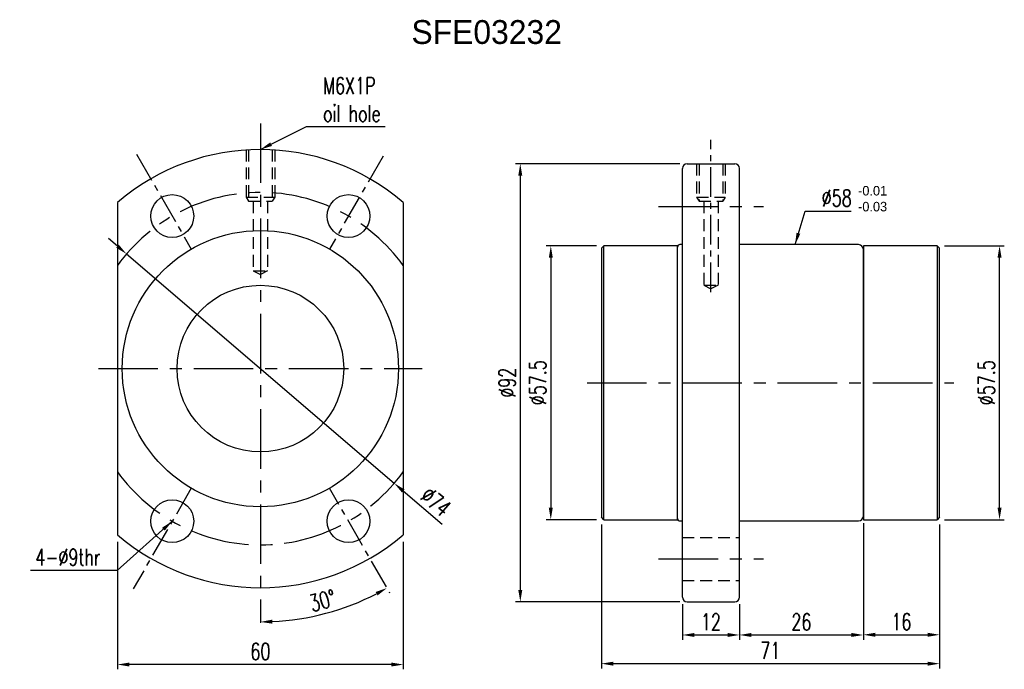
# Model space of a CAD drawing. Extents: x 30 to 237, y 54 to 191.
import ezdxf

# ---------------------------------------------------------------- set-up
doc = ezdxf.new("R2010")
doc.units = 0
doc.header["$LTSCALE"] = 5
doc.header["$MEASUREMENT"] = 0
doc.linetypes.add('CENTER', pattern=[2, 1.25, -0.25, 0.25, -0.25])
doc.linetypes.add('DASHED', pattern=[0.75, 0.5, -0.25])
for name, color, linetype in [('CL', 1, 'CENTER'), ('DIM', 4, 'CONTINUOUS'), ('HID', 2, 'DASHED'), ('OUT', 3, 'CONTINUOUS'), ('TXT', 10, 'CONTINUOUS')]:
    doc.layers.add(name, color=color, linetype=linetype)
doc.styles.add('DIM-7', font='SIMPLEX.shx', dxfattribs={"width": 0.7, "bigfont": 'chineset.shx'})
doc.dimstyles.new('CNS', dxfattribs={"dimtxt": 3.5, "dimasz": 2.5, "dimexe": 1, "dimexo": 1.5, "dimgap": 0.09, "dimtad": 0, "dimdsep": 46, "dimtxsty": 'DIM-7', "dimcen": 0.09, "dimclrd": 1, "dimclre": 1, "dimclrt": 4, "dimadec": 0, "dimazin": 0, "dimtfac": 1, "dimtix": 1, "dimtmove": 2, "dimatfit": 3, "dimfxl": 1, "dimtvp": 0.971429, "dimtolj": 1, "dimarcsym": 0})

# ---------------------------------------------------------------- blocks, each defined once
blk = doc.blocks.new('*D3')
at = {"layer": 'DIM', "color": 7, "lineweight": -2, "transparency": 16777216}
blk.add_line((107.6, 70.37), (107.49, 70.56), dxfattribs=at)
blk.add_arc((80.39, 117.49), 53.19, 272.6933, 297.3067, dxfattribs=at)
at = {"layer": 'DIM', "color": 7, "transparency": 16777216}
for points in [[(104.59, 70.59), (104.99, 69.86), (106.99, 71.43)], [(82.9, 63.94), (82.88, 64.78), (80.39, 64.3)]]:
    blk.add_solid(points, dxfattribs=at)
at = {"layer": 'DIM', "color": 7, "transparency": 16777216, "insert": (93.45, 68.77), "char_height": 3.5, "attachment_point": 5, "rotation": 15, "style": 'DIM-7'}
blk.add_mtext('\\A1;30°', dxfattribs=at)
blk = doc.blocks.new('*D2')
at = {"layer": 'DIM', "color": 7, "lineweight": -2, "transparency": 16777216}
for p, q in [((168.49, 160.52), (133.96, 160.52)), ((134.96, 158.02), (134.96, 71.02)), ((168.49, 68.52), (133.96, 68.52))]:
    blk.add_line(p, q, dxfattribs=at)
at = {"layer": 'DIM', "color": 7, "transparency": 16777216}
for points in [[(134.54, 158.02), (135.38, 158.02), (134.96, 160.52)], [(134.54, 71.02), (135.38, 71.02), (134.96, 68.52)]]:
    blk.add_solid(points, dxfattribs=at)
at = {"layer": 'DIM', "color": 7, "transparency": 16777216, "insert": (132.21, 114.52), "char_height": 3.5, "attachment_point": 5, "rotation": 90, "style": 'DIM-7'}
blk.add_mtext('\\A1;%%C92', dxfattribs=at)
blk = doc.blocks.new('*D1')
at = {"layer": 'DIM', "color": 7, "lineweight": -2, "transparency": 16777216}
for p, q in [((50.39, 143.19), (48.5, 144.81)), ((52.29, 141.56), (108.49, 93.42)), ((118.59, 84.76), (110.39, 91.79))]:
    blk.add_line(p, q, dxfattribs=at)
at = {"layer": 'DIM', "color": 7, "transparency": 16777216}
for points in [[(50.67, 143.5), (50.12, 142.87), (52.29, 141.56)], [(110.66, 92.11), (110.12, 91.47), (108.49, 93.42)]]:
    blk.add_solid(points, dxfattribs=at)
at = {"layer": 'DIM', "color": 7, "transparency": 16777216, "insert": (117.23, 89.55), "char_height": 3.5, "attachment_point": 5, "rotation": 319.4153, "style": 'DIM-7'}
blk.add_mtext('\\A1;∅74', dxfattribs=at)
blk = doc.blocks.new('*D20')
at = {"layer": 'DIM', "color": 7, "lineweight": -2, "transparency": 16777216}
for p, q in [((50.39, 81.12), (50.39, 54.35)), ((110.39, 81.12), (110.39, 54.35)), ((107.89, 55.35), (52.89, 55.35))]:
    blk.add_line(p, q, dxfattribs=at)
at = {"layer": 'DIM', "color": 7, "transparency": 16777216}
for points in [[(52.89, 55.77), (52.89, 54.94), (50.39, 55.35)], [(107.89, 55.77), (107.89, 54.94), (110.39, 55.35)]]:
    blk.add_solid(points, dxfattribs=at)
at = {"layer": 'DIM', "color": 7, "transparency": 16777216, "insert": (80.39, 58.1), "char_height": 3.5, "attachment_point": 5, "style": 'DIM-7'}
blk.add_mtext('\\A1;60', dxfattribs=at)
blk = doc.blocks.new('*D19')
at = {"layer": 'DIM', "color": 7, "lineweight": -2, "transparency": 16777216}
for p, q in [((150.99, 143.27), (140.36, 143.27)), ((141.36, 140.77), (141.36, 88.27)), ((150.99, 85.77), (140.36, 85.77))]:
    blk.add_line(p, q, dxfattribs=at)
at = {"layer": 'DIM', "color": 7, "transparency": 16777216}
for points in [[(140.95, 140.77), (141.78, 140.77), (141.36, 143.27)], [(140.95, 88.27), (141.78, 88.27), (141.36, 85.77)]]:
    blk.add_solid(points, dxfattribs=at)
at = {"layer": 'DIM', "color": 7, "transparency": 16777216, "insert": (138.61, 114.52), "char_height": 3.5, "attachment_point": 5, "rotation": 90, "style": 'DIM-7'}
blk.add_mtext('\\A1;%%c57.5', dxfattribs=at)
blk = doc.blocks.new('*D18')
at = {"layer": 'DIM', "color": 7, "lineweight": -2, "transparency": 16777216}
for p, q in [((223.99, 143.27), (236.58, 143.27)), ((235.58, 88.27), (235.58, 140.77)), ((223.99, 85.77), (236.58, 85.77))]:
    blk.add_line(p, q, dxfattribs=at)
at = {"layer": 'DIM', "color": 7, "transparency": 16777216}
for points in [[(235.16, 140.77), (236, 140.77), (235.58, 143.27)], [(235.16, 88.27), (236, 88.27), (235.58, 85.77)]]:
    blk.add_solid(points, dxfattribs=at)
at = {"layer": 'DIM', "color": 7, "transparency": 16777216, "insert": (232.83, 114.52), "char_height": 3.5, "attachment_point": 5, "rotation": 90, "style": 'DIM-7'}
blk.add_mtext('\\A1;%%c57.5', dxfattribs=at)
blk = doc.blocks.new('*D17')
at = {"layer": 'DIM', "color": 7, "lineweight": -2, "transparency": 16777216}
for p, q in [((206.99, 85.02), (206.99, 60.6)), ((222.99, 84.77), (222.99, 60.6)), ((209.49, 61.6), (220.49, 61.6))]:
    blk.add_line(p, q, dxfattribs=at)
at = {"layer": 'DIM', "color": 7, "transparency": 16777216}
for points in [[(209.49, 62.02), (209.49, 61.19), (206.99, 61.6)], [(220.49, 62.02), (220.49, 61.19), (222.99, 61.6)]]:
    blk.add_solid(points, dxfattribs=at)
at = {"layer": 'DIM', "color": 7, "transparency": 16777216, "insert": (214.99, 64.35), "char_height": 3.5, "attachment_point": 5, "style": 'DIM-7'}
blk.add_mtext('\\A1;16', dxfattribs=at)
blk = doc.blocks.new('*D16')
at = {"layer": 'DIM', "color": 7, "lineweight": -2, "transparency": 16777216}
for p, q in [((206.99, 85.02), (206.99, 60.56)), ((180.99, 68.02), (180.99, 60.56)), ((183.49, 61.56), (204.49, 61.56))]:
    blk.add_line(p, q, dxfattribs=at)
at = {"layer": 'DIM', "color": 7, "transparency": 16777216}
for points in [[(183.49, 61.98), (183.49, 61.15), (180.99, 61.56)], [(204.49, 61.98), (204.49, 61.15), (206.99, 61.56)]]:
    blk.add_solid(points, dxfattribs=at)
at = {"layer": 'DIM', "color": 7, "transparency": 16777216, "insert": (193.99, 64.31), "char_height": 3.5, "attachment_point": 5, "style": 'DIM-7'}
blk.add_mtext('\\A1;26', dxfattribs=at)
blk = doc.blocks.new('*D15')
at = {"layer": 'DIM', "color": 7, "lineweight": -2, "transparency": 16777216}
for p, q in [((168.99, 68.02), (168.99, 60.56)), ((180.99, 68.02), (180.99, 60.56)), ((171.49, 61.56), (178.49, 61.56))]:
    blk.add_line(p, q, dxfattribs=at)
at = {"layer": 'DIM', "color": 7, "transparency": 16777216}
for points in [[(171.49, 61.98), (171.49, 61.15), (168.99, 61.56)], [(178.49, 61.98), (178.49, 61.15), (180.99, 61.56)]]:
    blk.add_solid(points, dxfattribs=at)
at = {"layer": 'DIM', "color": 7, "transparency": 16777216, "insert": (174.99, 64.31), "char_height": 3.5, "attachment_point": 5, "style": 'DIM-7'}
blk.add_mtext('\\A1;12', dxfattribs=at)
blk = doc.blocks.new('*D14')
at = {"layer": 'DIM', "color": 7, "lineweight": -2, "transparency": 16777216}
for p, q in [((151.99, 84.77), (151.99, 54.54)), ((222.99, 84.77), (222.99, 54.54)), ((154.49, 55.54), (220.49, 55.54))]:
    blk.add_line(p, q, dxfattribs=at)
at = {"layer": 'DIM', "color": 7, "transparency": 16777216}
for points in [[(154.49, 55.95), (154.49, 55.12), (151.99, 55.54)], [(220.49, 55.95), (220.49, 55.12), (222.99, 55.54)]]:
    blk.add_solid(points, dxfattribs=at)
at = {"layer": 'DIM', "color": 7, "transparency": 16777216, "insert": (187.49, 58.29), "char_height": 3.5, "attachment_point": 5, "style": 'DIM-7'}
blk.add_mtext('\\A1;71', dxfattribs=at)

msp = doc.modelspace()

# ---------------------------------------------------------------- linework, layer by layer
at = {"layer": 'CL', "color": 7, "ltscale": 2}
for p, q in [((80.392, 168.98), (80.392, 64.101)), ((163.987, 151.518), (185.987, 151.518)), ((46.392, 117.488), (114.392, 117.488)), ((148.987, 114.518), (225.987, 114.518)), ((163.987, 77.518), (185.987, 77.518))]:
    msp.add_line(p, q, dxfattribs=at)
at = {"layer": 'CL', "color": 7}
for p, q in [((174.987, 133.541), (174.987, 165.518)), ((54.413, 162.486), (65.892, 142.603)), ((106.139, 162.082), (94.892, 142.603)), ((65.892, 92.373), (53.699, 71.254)), ((106.846, 71.669), (94.892, 92.373))]:
    msp.add_line(p, q, dxfattribs=at)
at = {"layer": 'CL', "color": 7, "ltscale": 2}
for start, end in [(35.82477, 144.17523), (215.82477, 324.17523)]:
    msp.add_arc((80.392, 117.488), 37, start, end, dxfattribs=at)
at = {"layer": 'HID', "color": 7}
for p, q in [((77.392, 163.488), (77.392, 153.488)), ((77.892, 163.488), (77.892, 152.622)), ((82.892, 163.488), (82.892, 152.622)), ((83.392, 163.488), (83.392, 153.488)), ((171.987, 160.518), (171.987, 153.488)), ((172.487, 160.518), (172.487, 152.622)), ((177.487, 160.518), (177.487, 152.622)), ((177.987, 160.518), (177.987, 153.488)), ((77.392, 153.488), (77.892, 152.622)), ((77.392, 153.488), (83.392, 153.488)), ((83.392, 153.488), (82.892, 152.622)), ((171.987, 153.488), (172.487, 152.622)), ((171.987, 153.488), (177.987, 153.488)), ((177.987, 153.488), (177.487, 152.622)), ((77.892, 152.622), (82.892, 152.622)), ((78.892, 152.622), (78.892, 137.988)), ((81.892, 152.622), (81.892, 137.988)), ((172.487, 152.622), (177.487, 152.622)), ((173.487, 152.622), (173.487, 135.018)), ((176.487, 152.622), (176.487, 135.018)), ((78.892, 137.988), (80.392, 137.244)), ((78.892, 137.988), (81.892, 137.988)), ((81.892, 137.988), (80.392, 137.244)), ((173.487, 135.018), (174.987, 134.274)), ((173.487, 135.018), (176.487, 135.018)), ((176.487, 135.018), (174.987, 134.274)), ((168.987, 82.018), (180.987, 82.018)), ((168.987, 73.018), (180.987, 73.018))]:
    msp.add_line(p, q, dxfattribs=at)
at = {"layer": 'OUT', "color": 7}
for p, q in [((168.987, 69.518), (168.987, 159.518)), ((169.987, 160.518), (179.987, 160.518)), ((180.987, 69.518), (180.987, 159.518)), ((50.392, 152.359), (50.392, 82.617)), ((110.392, 152.359), (110.392, 82.617)), ((151.987, 142.768), (152.487, 143.268)), ((151.987, 142.768), (151.987, 86.268)), ((152.487, 85.768), (152.487, 143.268)), ((167.987, 143.268), (152.487, 143.268)), ((167.987, 85.768), (167.987, 143.268)), ((167.987, 114.518), (167.987, 143.018)), ((168.987, 143.518), (168.487, 143.518)), ((205.987, 143.518), (180.987, 143.518)), ((206.987, 143.268), (206.987, 85.768)), ((222.487, 143.268), (206.987, 143.268)), ((222.487, 143.268), (222.487, 85.768)), ((222.487, 143.268), (222.987, 142.768)), ((222.987, 86.268), (222.987, 142.768)), ((206.987, 114.518), (206.987, 142.518)), ((167.987, 86.018), (167.987, 114.518)), ((206.987, 86.518), (206.987, 114.518)), ((152.487, 85.768), (151.987, 86.268)), ((152.487, 85.768), (167.987, 85.768)), ((168.487, 85.518), (168.987, 85.518)), ((180.987, 85.518), (205.987, 85.518)), ((206.987, 85.768), (222.487, 85.768)), ((222.987, 86.268), (222.487, 85.768)), ((169.987, 68.518), (179.987, 68.518))]:
    msp.add_line(p, q, dxfattribs=at)
for centre, radius in [((61.892, 149.531), 4.5), ((98.892, 149.531), 4.5), ((80.392, 117.488), 29), ((80.392, 117.488), 17.5), ((61.892, 85.445), 4.5), ((98.892, 85.445), 4.5)]:
    msp.add_circle(centre, radius, dxfattribs=at)
for centre, radius, start, end in [((80.392, 117.488), 46, 49.29429, 130.70571), ((169.987, 159.518), 1, 90, 180), ((179.987, 159.518), 1, 0, 90), ((168.487, 143.018), 0.5, 90, 180), ((205.987, 142.518), 1, 0, 90), ((168.487, 86.018), 0.5, 180, 270), ((205.987, 86.518), 1, 270, 0), ((80.392, 117.488), 46, 229.29429, 310.70571), ((169.987, 69.518), 1, 180, 270), ((179.987, 69.518), 1, 270, 0)]:
    msp.add_arc(centre, radius, start, end, dxfattribs=at)

# ---------------------------------------------------------------- texts
at = {"layer": 'DIM', "color": 7}
msp.add_text('SFE03232', height=5, dxfattribs=at).set_placement((112.108, 185.663))
at = {"layer": 'DIM', "color": 7, "char_height": 3.5, "style": 'DIM-7'}
for s, insert, attachment_point in [('M6X1P\\Poil hole', (93.549, 173.981), 4), ('\\A1;%%c58', (198.25, 153.311), 4), ('4-%%C9thr', (46.816, 77.879), 6)]:
    msp.add_mtext(s, dxfattribs=dict(at, insert=insert, attachment_point=attachment_point))
at = {"layer": 'TXT', "color": 7}
for s, p in [('-0.01', (205.88, 153.837)), ('-0.03', (205.88, 150.503))]:
    msp.add_text(s, height=2, dxfattribs=at).set_placement(p)

# ---------------------------------------------------------------- dimensions: what is measured, and where the dimension line sits
at = {"layer": 'DIM', "color": 7}
dim = msp.add_angular_dim_2l(base=(89.628, 65.108), line1=((80.392, 168.98), (80.392, 64.101)), line2=((106.846, 71.669), (94.892, 92.373)), dimstyle='CNS', override={"dimgap": 1, "dimtad": 1, "dimclrd": 7, "dimclre": 7, "dimclrt": 7, "dimtmove": 1}, dxfattribs=at)
dim.commit()
dim.dimension.update_dxf_attribs({"geometry": '*D3', "text_midpoint": (93.447, 68.769)})
for base, p1, p2, text, picture, middle in [((134.96, 68.518), (169.987, 160.518), (169.987, 68.518), '%%C<>', '*D2', (132.21, 114.518)), ((141.365, 85.768), (152.487, 143.268), (152.487, 85.768), '%%c<>', '*D19', (138.615, 114.518)), ((235.578, 143.268), (222.487, 85.768), (222.487, 143.268), '%%c<>', '*D18', (232.828, 114.518))]:
    dim = msp.add_linear_dim(base=base, p1=p1, p2=p2, angle=90, text=text, dimstyle='CNS', override={"dimgap": 1, "dimtad": 1, "dimclrd": 7, "dimclre": 7, "dimclrt": 7, "dimtmove": 1}, dxfattribs=at)
    dim.commit()
    dim.dimension.update_dxf_attribs({"geometry": picture, "text_midpoint": middle})
dim = msp.add_diameter_dim_2p(p1=(52.293, 141.559), p2=(108.492, 93.417), dimstyle='CNS', override={"dimgap": 1, "dimtad": 1, "dimclrd": 7, "dimclre": 7, "dimclrt": 7, "dimtmove": 1}, dxfattribs=at)
dim.commit()
dim.dimension.update_dxf_attribs({"geometry": '*D1', "text_midpoint": (117.23, 89.552)})
for base, p1, p2, picture, middle in [((222.987, 55.537), (151.987, 86.268), (222.987, 86.268), '*D14', (187.487, 58.287)), ((206.987, 61.564), (180.987, 69.518), (206.987, 86.518), '*D16', (193.987, 64.314)), ((222.987, 61.602), (206.987, 86.518), (222.987, 86.268), '*D17', (214.987, 64.352)), ((50.392, 55.353), (110.392, 82.617), (50.392, 82.617), '*D20', (80.392, 58.103)), ((180.987, 61.564), (168.987, 69.518), (180.987, 69.518), '*D15', (174.987, 64.314))]:
    dim = msp.add_linear_dim(base=base, p1=p1, p2=p2, dimstyle='CNS', override={"dimgap": 1, "dimtad": 1, "dimclrd": 7, "dimclre": 7, "dimclrt": 7, "dimtmove": 1}, dxfattribs=at)
    dim.commit()
    dim.dimension.update_dxf_attribs({"geometry": picture, "text_midpoint": middle})

# ---------------------------------------------------------------- leaders
at = {"layer": 'DIM', "color": 7, "annotation_type": 0, "has_hookline": 1}
for points, hookline_direction, text_width in [([(80.392, 163.488), (90.049, 168.314), (92.549, 168.314)], 0, 13.067), ([(192.641, 143.518), (194.75, 150.561), (197.25, 150.561)], 0, 6.183), ([(61.892, 85.445), (50.316, 75.129), (47.816, 75.129)], 1, 14.7)]:
    msp.add_leader(points, dimstyle='CNS', override={"dimgap": 1, "dimtad": 1, "dimclrd": 7, "dimclre": 7, "dimclrt": 7, "dimtmove": 1}, dxfattribs=dict(at, hookline_direction=hookline_direction, text_width=text_width))

doc.saveas('drawing.dxf')
